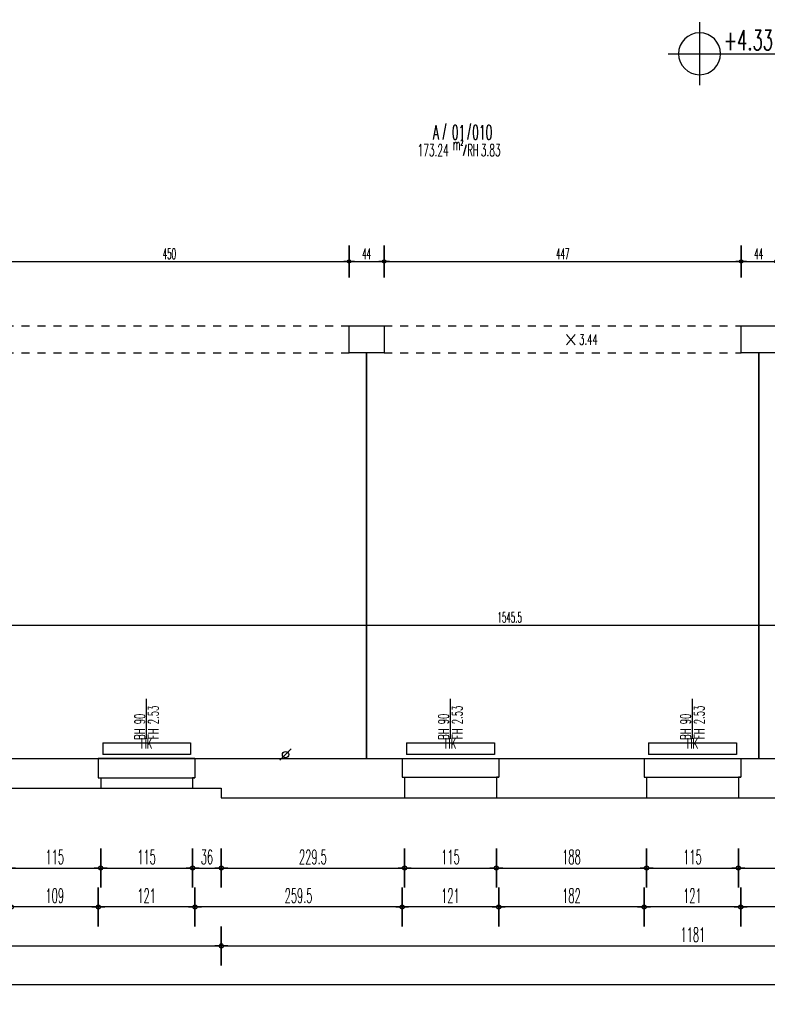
# Model space of a CAD drawing. Extents: x -14.3 to 68.8, y -3.9 to 57.4.
# Tile 21 of 46: x 33.5 to 42.9, y -2.7 to 9.6. Entities that reach past the tile are written whole.
import ezdxf
from ezdxf.enums import TextEntityAlignment as Align

# ---------------------------------------------------------------- set-up
doc = ezdxf.new("R2010")
doc.units = 0
doc.header["$LTSCALE"] = 0.25
doc.header["$MEASUREMENT"] = 0
doc.header["$PDMODE"] = 34
doc.header["$PDSIZE"] = 0.06
doc.linetypes.add('BOS_PUNKT', pattern=[0.18, 0, -0.18])
doc.layers.get('0').update_dxf_attribs({"color": 30, "linetype": 'CONTINUOUS'})
doc.layers.get('DEFPOINTS').update_dxf_attribs({"linetype": 'CONTINUOUS'})
for name, color, linetype in [('01ATTRMB', 7, 'CONTINUOUS'), ('01BEM-A', 7, 'CONTINUOUS'), ('01BEM-FEN', 7, 'CONTINUOUS'), ('01BEM-I', 7, 'CONTINUOUS'), ('01FEN', 4, 'CONTINUOUS'), ('01FLA-POLY1', 1, 'CONTINUOUS'), ('01TGA-HZG', 4, 'CONTINUOUS'), ('01TGA-STG', 4, 'CONTINUOUS'), ('01TXT', 7, 'CONTINUOUS'), ('01WAN', 3, 'CONTINUOUS'), ('01WAN-S', 7, 'CONTINUOUS'), ('01WAN-UZ', 7, 'BOS_PUNKT')]:
    doc.layers.add(name, color=color, linetype=linetype)
doc.styles.add('BOS', font='romans.shx', dxfattribs={"width": 0.6})
doc.styles.add('BOS-BEM', font='romans.shx', dxfattribs={"width": 0.5})
doc.dimstyles.new('BOS-130', dxfattribs={"dimscale": 0.001, "dimtxt": 130, "dimasz": 10.666667, "dimexe": 1.8, "dimexo": 0.1, "dimgap": 30, "dimtad": 1, "dimdec": 4, "dimlfac": 100, "dimrnd": 0.5, "dimzin": 12, "dimtxsty": 'BOS-BEM', "dimblk1": 'BOS-BEM', "dimblk2": 'BOS-BEM', "dimsah": 1, "dimcen": 1.5, "dimse1": 1, "dimse2": 1, "dimclrd": 256, "dimclre": 256, "dimclrt": 256, "dimazin": 3, "dimtfac": 1, "dimtdec": 4, "dimtmove": 0, "dimatfit": 3, "dimtvp": 1.2, "dimtolj": 1, "dimtzin": 0})
doc.dimstyles.new('BOS-180', dxfattribs={"dimscale": 0.001, "dimtxt": 180, "dimasz": 13, "dimexe": 1.8, "dimexo": 0.1, "dimgap": 50, "dimtad": 1, "dimdec": 4, "dimlfac": 100, "dimrnd": 0.5, "dimzin": 12, "dimtxsty": 'BOS-BEM', "dimblk1": 'BOS-BEM', "dimblk2": 'BOS-BEM', "dimsah": 1, "dimcen": 1.5, "dimse1": 1, "dimse2": 1, "dimclrd": 256, "dimclre": 256, "dimclrt": 256, "dimazin": 3, "dimtfac": 1, "dimtdec": 4, "dimtmove": 0, "dimatfit": 3, "dimtvp": 1.2, "dimtolj": 1, "dimtzin": 0})

# ---------------------------------------------------------------- blocks, each defined once
blk = doc.blocks.new('BL_TGA-STGL')
blk.add_line((-0.071, -0.071), (0.071, 0.071))
blk.add_circle((0, 0), 0.04)
blk = doc.blocks.new('BOS-BEM')
for p, q in [((0, -18.75), (0, 18.75)), ((-6.25, 0), (6.25, 0))]:
    blk.add_line(p, q)
blk.add_circle((0, 0), 2)
blk = doc.blocks.new('*D950')
at = {"layer": '01BEM-A'}
blk.add_line((33.373, -1), (34.497, -1), dxfattribs=at)
at = {"layer": 'DEFPOINTS', "color": 0}
for p in [(33.36, 0), (34.51, 0), (34.51, -1)]:
    blk.add_point(p, dxfattribs=at)
at = {"layer": '01BEM-A', "xscale": 0.013, "yscale": 0.013, "zscale": 0.013, "rotation": 180}
blk.add_blockref('BOS-BEM', (33.36, -1), dxfattribs=at)
at = {"layer": '01BEM-A', "xscale": 0.013, "yscale": 0.013, "zscale": 0.013}
blk.add_blockref('BOS-BEM', (34.51, -1), dxfattribs=at)
at = {"layer": '01BEM-A', "insert": (33.935, -0.86), "char_height": 0.18, "attachment_point": 5, "style": 'BOS-BEM'}
blk.add_mtext('\\A1;115', dxfattribs=at)
blk = doc.blocks.new('*D949')
at = {"layer": '01BEM-A'}
blk.add_line((34.523, -1), (35.647, -1), dxfattribs=at)
at = {"layer": 'DEFPOINTS', "color": 0}
for p in [(34.51, 0), (35.66, 0), (35.66, -1)]:
    blk.add_point(p, dxfattribs=at)
at = {"layer": '01BEM-A', "xscale": 0.013, "yscale": 0.013, "zscale": 0.013, "rotation": 180}
blk.add_blockref('BOS-BEM', (34.51, -1), dxfattribs=at)
at = {"layer": '01BEM-A', "xscale": 0.013, "yscale": 0.013, "zscale": 0.013}
blk.add_blockref('BOS-BEM', (35.66, -1), dxfattribs=at)
at = {"layer": '01BEM-A', "insert": (35.085, -0.86), "char_height": 0.18, "attachment_point": 5, "style": 'BOS-BEM'}
blk.add_mtext('\\A1;115', dxfattribs=at)
blk = doc.blocks.new('*D948')
at = {"layer": '01BEM-A'}
blk.add_line((35.673, -1), (36.007, -1), dxfattribs=at)
at = {"layer": 'DEFPOINTS', "color": 0}
for p in [(36.02, 0), (35.66, 0), (36.02, -1)]:
    blk.add_point(p, dxfattribs=at)
at = {"layer": '01BEM-A', "xscale": 0.013, "yscale": 0.013, "zscale": 0.013, "rotation": 180}
blk.add_blockref('BOS-BEM', (35.66, -1), dxfattribs=at)
at = {"layer": '01BEM-A', "xscale": 0.013, "yscale": 0.013, "zscale": 0.013}
blk.add_blockref('BOS-BEM', (36.02, -1), dxfattribs=at)
at = {"layer": '01BEM-A', "insert": (35.84, -0.86), "char_height": 0.18, "attachment_point": 5, "style": 'BOS-BEM'}
blk.add_mtext('\\A1;36', dxfattribs=at)
blk = doc.blocks.new('*D947')
at = {"layer": '01BEM-A'}
blk.add_line((36.033, -1), (38.302, -1), dxfattribs=at)
at = {"layer": 'DEFPOINTS', "color": 0}
for p in [(36.02, 0), (38.315, -0.12), (38.315, -1)]:
    blk.add_point(p, dxfattribs=at)
at = {"layer": '01BEM-A', "xscale": 0.013, "yscale": 0.013, "zscale": 0.013, "rotation": 180}
blk.add_blockref('BOS-BEM', (36.02, -1), dxfattribs=at)
at = {"layer": '01BEM-A', "xscale": 0.013, "yscale": 0.013, "zscale": 0.013}
blk.add_blockref('BOS-BEM', (38.315, -1), dxfattribs=at)
at = {"layer": '01BEM-A', "insert": (37.1675, -0.86), "char_height": 0.18, "attachment_point": 5, "style": 'BOS-BEM'}
blk.add_mtext('\\A1;229.5', dxfattribs=at)
blk = doc.blocks.new('*D946')
at = {"layer": '01BEM-A'}
blk.add_line((38.328, -1), (39.452, -1), dxfattribs=at)
at = {"layer": 'DEFPOINTS', "color": 0}
for p in [(38.315, -0.12), (39.465, -0.12), (39.465, -1)]:
    blk.add_point(p, dxfattribs=at)
at = {"layer": '01BEM-A', "xscale": 0.013, "yscale": 0.013, "zscale": 0.013, "rotation": 180}
blk.add_blockref('BOS-BEM', (38.315, -1), dxfattribs=at)
at = {"layer": '01BEM-A', "xscale": 0.013, "yscale": 0.013, "zscale": 0.013}
blk.add_blockref('BOS-BEM', (39.465, -1), dxfattribs=at)
at = {"layer": '01BEM-A', "insert": (38.89, -0.86), "char_height": 0.18, "attachment_point": 5, "style": 'BOS-BEM'}
blk.add_mtext('\\A1;115', dxfattribs=at)
blk = doc.blocks.new('*D945')
at = {"layer": '01BEM-A'}
blk.add_line((39.478, -1), (41.332, -1), dxfattribs=at)
at = {"layer": 'DEFPOINTS', "color": 0}
for p in [(39.465, -0.12), (41.345, -0.12), (41.345, -1)]:
    blk.add_point(p, dxfattribs=at)
at = {"layer": '01BEM-A', "xscale": 0.013, "yscale": 0.013, "zscale": 0.013, "rotation": 180}
blk.add_blockref('BOS-BEM', (39.465, -1), dxfattribs=at)
at = {"layer": '01BEM-A', "xscale": 0.013, "yscale": 0.013, "zscale": 0.013}
blk.add_blockref('BOS-BEM', (41.345, -1), dxfattribs=at)
at = {"layer": '01BEM-A', "insert": (40.405, -0.86), "char_height": 0.18, "attachment_point": 5, "style": 'BOS-BEM'}
blk.add_mtext('\\A1;188', dxfattribs=at)
blk = doc.blocks.new('*D939')
at = {"layer": '01BEM-A'}
blk.add_line((41.358, -1), (42.482, -1), dxfattribs=at)
at = {"layer": 'DEFPOINTS', "color": 0}
for p in [(41.345, -0.12), (42.495, -0.12), (42.495, -1)]:
    blk.add_point(p, dxfattribs=at)
at = {"layer": '01BEM-A', "xscale": 0.013, "yscale": 0.013, "zscale": 0.013, "rotation": 180}
blk.add_blockref('BOS-BEM', (41.345, -1), dxfattribs=at)
at = {"layer": '01BEM-A', "xscale": 0.013, "yscale": 0.013, "zscale": 0.013}
blk.add_blockref('BOS-BEM', (42.495, -1), dxfattribs=at)
at = {"layer": '01BEM-A', "insert": (41.92, -0.86), "char_height": 0.18, "attachment_point": 5, "style": 'BOS-BEM'}
blk.add_mtext('\\A1;115', dxfattribs=at)
blk = doc.blocks.new('*D957')
at = {"layer": '01BEM-A'}
blk.add_line((42.508, -1), (44.362, -1), dxfattribs=at)
at = {"layer": 'DEFPOINTS', "color": 0}
for p in [(42.495, -0.12), (44.375, -0.12), (44.375, -1)]:
    blk.add_point(p, dxfattribs=at)
at = {"layer": '01BEM-A', "xscale": 0.013, "yscale": 0.013, "zscale": 0.013, "rotation": 180}
blk.add_blockref('BOS-BEM', (42.495, -1), dxfattribs=at)
at = {"layer": '01BEM-A', "xscale": 0.013, "yscale": 0.013, "zscale": 0.013}
blk.add_blockref('BOS-BEM', (44.375, -1), dxfattribs=at)
at = {"layer": '01BEM-A', "insert": (43.435, -0.86), "char_height": 0.18, "attachment_point": 5, "style": 'BOS-BEM'}
blk.add_mtext('\\A1;188', dxfattribs=at)
blk = doc.blocks.new('*D951')
at = {"layer": '01BEM-A'}
blk.add_line((44.332, -1.4875), (42.538, -1.4875), dxfattribs=at)
at = {"layer": 'DEFPOINTS', "color": 0}
for p in [(42.525, 0.255), (44.345, 0.255), (42.525, -1.4875)]:
    blk.add_point(p, dxfattribs=at)
at = {"layer": '01BEM-A', "xscale": 0.013, "yscale": 0.013, "zscale": 0.013, "rotation": 180}
blk.add_blockref('BOS-BEM', (42.525, -1.4875), dxfattribs=at)
at = {"layer": '01BEM-A', "xscale": 0.013, "yscale": 0.013, "zscale": 0.013}
blk.add_blockref('BOS-BEM', (44.345, -1.4875), dxfattribs=at)
at = {"layer": '01BEM-A', "insert": (43.435, -1.3475), "char_height": 0.18, "attachment_point": 5, "style": 'BOS-BEM'}
blk.add_mtext('\\A1;182', dxfattribs=at)
blk = doc.blocks.new('*D938')
at = {"layer": '01BEM-A'}
blk.add_line((42.512, -1.4875), (41.328, -1.4875), dxfattribs=at)
at = {"layer": 'DEFPOINTS', "color": 0}
for p in [(41.315, 0.255), (42.525, 0.255), (41.315, -1.4875)]:
    blk.add_point(p, dxfattribs=at)
at = {"layer": '01BEM-A', "xscale": 0.013, "yscale": 0.013, "zscale": 0.013, "rotation": 180}
blk.add_blockref('BOS-BEM', (41.315, -1.4875), dxfattribs=at)
at = {"layer": '01BEM-A', "xscale": 0.013, "yscale": 0.013, "zscale": 0.013}
blk.add_blockref('BOS-BEM', (42.525, -1.4875), dxfattribs=at)
at = {"layer": '01BEM-A', "insert": (41.92, -1.3475), "char_height": 0.18, "attachment_point": 5, "style": 'BOS-BEM'}
blk.add_mtext('\\A1;121', dxfattribs=at)
blk = doc.blocks.new('*D944')
at = {"layer": '01BEM-A'}
blk.add_line((41.302, -1.4875), (39.508, -1.4875), dxfattribs=at)
at = {"layer": 'DEFPOINTS', "color": 0}
for p in [(39.495, 0.255), (41.315, 0.255), (39.495, -1.4875)]:
    blk.add_point(p, dxfattribs=at)
at = {"layer": '01BEM-A', "xscale": 0.013, "yscale": 0.013, "zscale": 0.013, "rotation": 180}
blk.add_blockref('BOS-BEM', (39.495, -1.4875), dxfattribs=at)
at = {"layer": '01BEM-A', "xscale": 0.013, "yscale": 0.013, "zscale": 0.013}
blk.add_blockref('BOS-BEM', (41.315, -1.4875), dxfattribs=at)
at = {"layer": '01BEM-A', "insert": (40.405, -1.3475), "char_height": 0.18, "attachment_point": 5, "style": 'BOS-BEM'}
blk.add_mtext('\\A1;182', dxfattribs=at)
blk = doc.blocks.new('*D943')
at = {"layer": '01BEM-A'}
blk.add_line((39.482, -1.4875), (38.298, -1.4875), dxfattribs=at)
at = {"layer": 'DEFPOINTS', "color": 0}
for p in [(38.285, 0.255), (39.495, 0.255), (38.285, -1.4875)]:
    blk.add_point(p, dxfattribs=at)
at = {"layer": '01BEM-A', "xscale": 0.013, "yscale": 0.013, "zscale": 0.013, "rotation": 180}
blk.add_blockref('BOS-BEM', (38.285, -1.4875), dxfattribs=at)
at = {"layer": '01BEM-A', "xscale": 0.013, "yscale": 0.013, "zscale": 0.013}
blk.add_blockref('BOS-BEM', (39.495, -1.4875), dxfattribs=at)
at = {"layer": '01BEM-A', "insert": (38.89, -1.3475), "char_height": 0.18, "attachment_point": 5, "style": 'BOS-BEM'}
blk.add_mtext('\\A1;121', dxfattribs=at)
blk = doc.blocks.new('*D942')
at = {"layer": '01BEM-A'}
blk.add_line((38.272, -1.4875), (35.703, -1.4875), dxfattribs=at)
at = {"layer": 'DEFPOINTS', "color": 0}
for p in [(35.69, 0.25), (38.285, 0.255), (35.69, -1.4875)]:
    blk.add_point(p, dxfattribs=at)
at = {"layer": '01BEM-A', "xscale": 0.013, "yscale": 0.013, "zscale": 0.013, "rotation": 180}
blk.add_blockref('BOS-BEM', (35.69, -1.4875), dxfattribs=at)
at = {"layer": '01BEM-A', "xscale": 0.013, "yscale": 0.013, "zscale": 0.013}
blk.add_blockref('BOS-BEM', (38.285, -1.4875), dxfattribs=at)
at = {"layer": '01BEM-A', "insert": (36.9875, -1.3475), "char_height": 0.18, "attachment_point": 5, "style": 'BOS-BEM'}
blk.add_mtext('\\A1;259.5', dxfattribs=at)
blk = doc.blocks.new('*D941')
at = {"layer": '01BEM-A'}
blk.add_line((35.677, -1.4875), (34.493, -1.4875), dxfattribs=at)
at = {"layer": 'DEFPOINTS', "color": 0}
for p in [(34.48, 0.25), (35.69, 0.25), (34.48, -1.4875)]:
    blk.add_point(p, dxfattribs=at)
at = {"layer": '01BEM-A', "xscale": 0.013, "yscale": 0.013, "zscale": 0.013, "rotation": 180}
blk.add_blockref('BOS-BEM', (34.48, -1.4875), dxfattribs=at)
at = {"layer": '01BEM-A', "xscale": 0.013, "yscale": 0.013, "zscale": 0.013}
blk.add_blockref('BOS-BEM', (35.69, -1.4875), dxfattribs=at)
at = {"layer": '01BEM-A', "insert": (35.085, -1.3475), "char_height": 0.18, "attachment_point": 5, "style": 'BOS-BEM'}
blk.add_mtext('\\A1;121', dxfattribs=at)
blk = doc.blocks.new('*D940')
at = {"layer": '01BEM-A'}
blk.add_line((34.467, -1.4875), (33.403, -1.4875), dxfattribs=at)
at = {"layer": 'DEFPOINTS', "color": 0}
for p in [(33.39, 0.25), (34.48, 0.25), (33.39, -1.4875)]:
    blk.add_point(p, dxfattribs=at)
at = {"layer": '01BEM-A', "xscale": 0.013, "yscale": 0.013, "zscale": 0.013, "rotation": 180}
blk.add_blockref('BOS-BEM', (33.39, -1.4875), dxfattribs=at)
at = {"layer": '01BEM-A', "xscale": 0.013, "yscale": 0.013, "zscale": 0.013}
blk.add_blockref('BOS-BEM', (34.48, -1.4875), dxfattribs=at)
at = {"layer": '01BEM-A', "insert": (33.935, -1.3475), "char_height": 0.18, "attachment_point": 5, "style": 'BOS-BEM'}
blk.add_mtext('\\A1;109', dxfattribs=at)
blk = doc.blocks.new('*D851')
at = {"layer": '01BEM-A'}
blk.add_line((0.013, -1.975), (36.007, -1.975), dxfattribs=at)
at = {"layer": 'DEFPOINTS', "color": 0}
for p in [(0, 1.63), (36.02, 0), (36.02, -1.975)]:
    blk.add_point(p, dxfattribs=at)
at = {"layer": '01BEM-A', "xscale": 0.013, "yscale": 0.013, "zscale": 0.013, "rotation": 180}
blk.add_blockref('BOS-BEM', (0, -1.975), dxfattribs=at)
at = {"layer": '01BEM-A', "xscale": 0.013, "yscale": 0.013, "zscale": 0.013}
blk.add_blockref('BOS-BEM', (36.02, -1.975), dxfattribs=at)
at = {"layer": '01BEM-A', "insert": (18.01, -1.835), "char_height": 0.18, "attachment_point": 5, "style": 'BOS-BEM'}
blk.add_mtext('\\A1;3602', dxfattribs=at)
blk = doc.blocks.new('*D937')
at = {"layer": '01BEM-A'}
blk.add_line((36.033, -1.975), (47.818, -1.975), dxfattribs=at)
at = {"layer": 'DEFPOINTS', "color": 0}
for p in [(36.02, 0), (47.831, -0.12), (47.831, -1.975)]:
    blk.add_point(p, dxfattribs=at)
at = {"layer": '01BEM-A', "xscale": 0.013, "yscale": 0.013, "zscale": 0.013, "rotation": 180}
blk.add_blockref('BOS-BEM', (36.02, -1.975), dxfattribs=at)
at = {"layer": '01BEM-A', "xscale": 0.013, "yscale": 0.013, "zscale": 0.013}
blk.add_blockref('BOS-BEM', (47.831, -1.975), dxfattribs=at)
at = {"layer": '01BEM-A', "insert": (41.925, -1.835), "char_height": 0.18, "attachment_point": 5, "style": 'BOS-BEM'}
blk.add_mtext('\\A1;1181', dxfattribs=at)
blk = doc.blocks.new('*D806')
at = {"layer": '01BEM-A'}
blk.add_line((48.781, -2.462), (-4.007, -2.462), dxfattribs=at)
at = {"layer": 'DEFPOINTS', "color": 0}
for p in [(48.794, 10.707), (-4.02, 1.57), (-4.02, -2.462)]:
    blk.add_point(p, dxfattribs=at)
at = {"layer": '01BEM-A', "xscale": 0.013, "yscale": 0.013, "zscale": 0.013, "rotation": 180}
blk.add_blockref('BOS-BEM', (-4.02, -2.462), dxfattribs=at)
at = {"layer": '01BEM-A', "xscale": 0.013, "yscale": 0.013, "zscale": 0.013}
blk.add_blockref('BOS-BEM', (48.794, -2.462), dxfattribs=at)
at = {"layer": '01BEM-A', "insert": (22.387, -2.322), "char_height": 0.18, "attachment_point": 5, "style": 'BOS-BEM'}
blk.add_mtext('\\A1;5281.5', dxfattribs=at)
blk = doc.blocks.new('*D976')
at = {"layer": '01BEM-A'}
blk.add_line((0.013, 26.548), (36.117, 26.548), dxfattribs=at)
at = {"layer": 'DEFPOINTS', "color": 0}
for p in [(36.13, 26.548), (36.13, 10.81), (0, 9.02)]:
    blk.add_point(p, dxfattribs=at)
at = {"layer": '01BEM-A', "xscale": 0.013, "yscale": 0.013, "zscale": 0.013, "rotation": 180}
blk.add_blockref('BOS-BEM', (0, 26.548), dxfattribs=at)
at = {"layer": '01BEM-A', "xscale": 0.013, "yscale": 0.013, "zscale": 0.013}
blk.add_blockref('BOS-BEM', (36.13, 26.548), dxfattribs=at)
at = {"layer": '01BEM-A', "insert": (18.065, 26.688), "char_height": 0.18, "attachment_point": 5, "style": 'BOS-BEM'}
blk.add_mtext('\\A1;3613', dxfattribs=at)
blk = doc.blocks.new('*D791')
at = {"layer": '01BEM-A'}
blk.add_line((-4.007, 27.035), (36.117, 27.035), dxfattribs=at)
at = {"layer": 'DEFPOINTS', "color": 0}
for p in [(36.13, 27.035), (36.13, 10.81), (-4.02, 9.02)]:
    blk.add_point(p, dxfattribs=at)
at = {"layer": '01BEM-A', "xscale": 0.013, "yscale": 0.013, "zscale": 0.013, "rotation": 180}
blk.add_blockref('BOS-BEM', (-4.02, 27.035), dxfattribs=at)
at = {"layer": '01BEM-A', "xscale": 0.013, "yscale": 0.013, "zscale": 0.013}
blk.add_blockref('BOS-BEM', (36.13, 27.035), dxfattribs=at)
at = {"layer": '01BEM-A', "insert": (16.055, 27.175), "char_height": 0.18, "attachment_point": 5, "style": 'BOS-BEM'}
blk.add_mtext('\\A1;4015', dxfattribs=at)
blk = doc.blocks.new('*D965')
at = {"layer": '01BEM-I'}
blk.add_line((33.131, 6.596), (37.609, 6.596), dxfattribs=at)
at = {"layer": 'DEFPOINTS', "color": 0}
for p in [(37.62, 6.596), (33.12, 5.79), (37.62, 5.79)]:
    blk.add_point(p, dxfattribs=at)
at = {"layer": '01BEM-I', "xscale": 0.01066666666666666, "yscale": 0.01066666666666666, "zscale": 0.01066666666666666, "rotation": 180}
blk.add_blockref('BOS-BEM', (33.12, 6.596), dxfattribs=at)
at = {"layer": '01BEM-I', "xscale": 0.01066666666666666, "yscale": 0.01066666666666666, "zscale": 0.01066666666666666}
blk.add_blockref('BOS-BEM', (37.62, 6.596), dxfattribs=at)
at = {"layer": '01BEM-I', "insert": (35.37, 6.691), "char_height": 0.13, "attachment_point": 5, "style": 'BOS-BEM'}
blk.add_mtext('\\A1;450', dxfattribs=at)
blk = doc.blocks.new('*D1146')
at = {"layer": '01BEM-I'}
blk.add_line((37.631, 6.596), (38.049, 6.596), dxfattribs=at)
at = {"layer": 'DEFPOINTS', "color": 0}
for p in [(38.06, 6.596), (37.62, 5.79), (38.06, 5.79)]:
    blk.add_point(p, dxfattribs=at)
at = {"layer": '01BEM-I', "xscale": 0.01066666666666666, "yscale": 0.01066666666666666, "zscale": 0.01066666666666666, "rotation": 180}
blk.add_blockref('BOS-BEM', (37.62, 6.596), dxfattribs=at)
at = {"layer": '01BEM-I', "xscale": 0.01066666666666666, "yscale": 0.01066666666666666, "zscale": 0.01066666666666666}
blk.add_blockref('BOS-BEM', (38.06, 6.596), dxfattribs=at)
at = {"layer": '01BEM-I', "insert": (37.84, 6.691), "char_height": 0.13, "attachment_point": 5, "style": 'BOS-BEM'}
blk.add_mtext('\\A1;44', dxfattribs=at)
blk = doc.blocks.new('*D1141')
at = {"layer": '01BEM-I'}
blk.add_line((38.071, 6.596), (42.519, 6.596), dxfattribs=at)
at = {"layer": 'DEFPOINTS', "color": 0}
for p in [(42.53, 6.596), (38.06, 5.79), (42.53, 5.79)]:
    blk.add_point(p, dxfattribs=at)
at = {"layer": '01BEM-I', "xscale": 0.01066666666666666, "yscale": 0.01066666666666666, "zscale": 0.01066666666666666, "rotation": 180}
blk.add_blockref('BOS-BEM', (38.06, 6.596), dxfattribs=at)
at = {"layer": '01BEM-I', "xscale": 0.01066666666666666, "yscale": 0.01066666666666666, "zscale": 0.01066666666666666}
blk.add_blockref('BOS-BEM', (42.53, 6.596), dxfattribs=at)
at = {"layer": '01BEM-I', "insert": (40.295, 6.691), "char_height": 0.13, "attachment_point": 5, "style": 'BOS-BEM'}
blk.add_mtext('\\A1;447', dxfattribs=at)
blk = doc.blocks.new('*D1180')
at = {"layer": '01BEM-I'}
blk.add_line((42.541, 6.596), (42.959, 6.596), dxfattribs=at)
at = {"layer": 'DEFPOINTS', "color": 0}
for p in [(42.97, 6.596), (42.53, 5.79), (42.97, 5.79)]:
    blk.add_point(p, dxfattribs=at)
at = {"layer": '01BEM-I', "xscale": 0.01066666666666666, "yscale": 0.01066666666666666, "zscale": 0.01066666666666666, "rotation": 180}
blk.add_blockref('BOS-BEM', (42.53, 6.596), dxfattribs=at)
at = {"layer": '01BEM-I', "xscale": 0.01066666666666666, "yscale": 0.01066666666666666, "zscale": 0.01066666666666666}
blk.add_blockref('BOS-BEM', (42.97, 6.596), dxfattribs=at)
at = {"layer": '01BEM-I', "insert": (42.75, 6.691), "char_height": 0.13, "attachment_point": 5, "style": 'BOS-BEM'}
blk.add_mtext('\\A1;44', dxfattribs=at)
blk = doc.blocks.new('*D850')
at = {"layer": '01BEM-I'}
blk.add_line((31.916, 2.043), (47.348, 2.043), dxfattribs=at)
at = {"layer": 'DEFPOINTS', "color": 0}
for p in [(31.905, 4.4), (47.358, 2.043), (47.358, 2.043)]:
    blk.add_point(p, dxfattribs=at)
at = {"layer": '01BEM-I', "xscale": 0.01066666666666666, "yscale": 0.01066666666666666, "zscale": 0.01066666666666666, "rotation": 180}
blk.add_blockref('BOS-BEM', (31.905, 2.043), dxfattribs=at)
at = {"layer": '01BEM-I', "xscale": 0.01066666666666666, "yscale": 0.01066666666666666, "zscale": 0.01066666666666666}
blk.add_blockref('BOS-BEM', (47.358, 2.043), dxfattribs=at)
at = {"layer": '01BEM-I', "insert": (39.632, 2.138), "char_height": 0.13, "attachment_point": 5, "style": 'BOS-BEM'}
blk.add_mtext('\\A1;1545.5', dxfattribs=at)

msp = doc.modelspace()

# ---------------------------------------------------------------- linework, layer by layer
at = {"layer": '01ATTRMB'}
for p, q in [((38.8332335, 8.3232561), (38.7947312, 8.1238759)), ((39.1399651, 8.3232561), (39.1014629, 8.1238759)), ((39.0862581, 8.0577482), (39.0477559, 7.9197524))]:
    msp.add_line(p, q, dxfattribs=at)
at = {"layer": '01BEM-FEN', "linetype": 'BYBLOCK'}
for p, q in [((35.085, 0.62), (35.085, 1.12)), ((38.89, 0.62), (38.89, 1.12)), ((41.92, 0.62), (41.92, 1.12))]:
    msp.add_line(p, q, dxfattribs=at)
at = {"layer": '01FEN'}
for p, q in [((34.48, 0.13), (35.69, 0.13)), ((38.285, 0.14), (39.495, 0.14)), ((41.315, 0.14), (42.525, 0.14))]:
    msp.add_line(p, q, dxfattribs=at)
at = {"layer": '01FLA-POLY1'}
for points in [[(33.39, 0.37), (34.48, 0.37), (35.69, 0.37), (37.84, 0.37), (37.84, 5.45), (37.62, 5.45), (37.62, 5.79), (38.06, 5.79), (38.06, 5.45), (37.84, 5.45), (37.84, 0.37), (38.285, 0.37), (39.495, 0.37), (41.315, 0.37), (42.525, 0.37), (42.75, 0.37), (42.75, 5.45), (42.53, 5.45), (42.53, 5.79), (42.97, 5.79)], [(42.97, 5.45), (42.75, 5.45), (42.75, 0.37), (44.345, 0.37)]]:
    msp.add_lwpolyline(points, dxfattribs=at)
at = {"layer": '01TGA-HZG'}
for p, q in [((34.535, 0.57), (35.635, 0.57)), ((34.535, 0.57), (34.535, 0.42)), ((35.635, 0.57), (35.635, 0.42)), ((38.34, 0.57), (39.44, 0.57)), ((38.34, 0.57), (38.34, 0.42)), ((39.44, 0.57), (39.44, 0.42)), ((41.37, 0.57), (42.47, 0.57)), ((41.37, 0.57), (41.37, 0.42)), ((42.47, 0.57), (42.47, 0.42)), ((35.635, 0.42), (34.535, 0.42)), ((39.44, 0.42), (38.34, 0.42)), ((42.47, 0.42), (41.37, 0.42))]:
    msp.add_line(p, q, dxfattribs=at)
at = {"layer": '01TXT'}
for p, q in [((42.008508, 9.5907127), (42.008508, 8.8032127)), ((42.008508, 9.4594627), (42.008508, 9.1969627)), ((41.614758, 9.1969627), (41.746008, 9.1969627)), ((41.746008, 9.1969627), (42.008508, 9.1969627)), ((41.833508, 9.1969627), (43.2900328, 9.1969627)), ((42.008508, 9.1969627), (42.008508, 8.9344627)), ((42.008508, 9.1969627), (42.271008, 9.1969627))]:
    msp.add_line(p, q, dxfattribs=at)
for start, end in [(90, 180), (0, 90), (180, 270), (270, 0)]:
    msp.add_arc((42.008508, 9.1969627), 0.2625, start, end, dxfattribs=at)
at = {"layer": '01WAN'}
for p, q in [((33.39, 0.37), (34.48, 0.37)), ((35.69, 0.37), (38.285, 0.37)), ((39.495, 0.37), (41.315, 0.37)), ((42.525, 0.37), (44.345, 0.37)), ((33.36, 0), (34.51, 0)), ((35.66, 0), (36.02, 0)), ((36.02, 0), (36.02, -0.12)), ((36.02, -0.12), (38.315, -0.12)), ((39.465, -0.12), (41.345, -0.12)), ((42.495, -0.12), (44.375, -0.12))]:
    msp.add_line(p, q, dxfattribs=at)
for points in [[(34.48, 0.37), (34.48, 0.13), (34.51, 0.13), (34.51, 0)], [(35.69, 0.37), (35.69, 0.13), (35.66, 0.13), (35.66, 0)], [(38.285, 0.37), (38.285, 0.14), (38.315, 0.14), (38.315, -0.12)], [(39.495, 0.37), (39.495, 0.14), (39.465, 0.14), (39.465, -0.12)], [(41.315, 0.37), (41.315, 0.14), (41.345, 0.14), (41.345, -0.12)], [(42.525, 0.37), (42.525, 0.14), (42.495, 0.14), (42.495, -0.12)]]:
    msp.add_lwpolyline(points, dxfattribs=at)
at = {"layer": '01WAN-S'}
for p, q in [((35.69, 0.37), (34.48, 0.37)), ((38.285, 0.37), (39.495, 0.37)), ((41.315, 0.37), (42.525, 0.37)), ((34.51, 0), (35.66, 0)), ((38.315, -0.12), (39.465, -0.12)), ((41.345, -0.12), (42.495, -0.12))]:
    msp.add_line(p, q, dxfattribs=at)
at = {"layer": '01WAN-UZ'}
for p, q in [((33.12, 5.79), (37.62, 5.79)), ((38.06, 5.79), (42.53, 5.79)), ((33.12, 5.45), (37.62, 5.45)), ((38.06, 5.45), (42.53, 5.45))]:
    msp.add_line(p, q, dxfattribs=at)

# ---------------------------------------------------------------- block references
at = {"layer": '01TGA-STG'}
msp.add_blockref('BL_TGA-STGL', (36.825, 0.42), dxfattribs=at)

# ---------------------------------------------------------------- texts
at = {"layer": '01ATTRMB', "style": 'BOS'}
for s, height, width, p in [('A', 0.18, 0.55, (38.6673372, 8.1238759)), ('01', 0.18, 0.55, (38.9067899, 8.1238759)), ('010', 0.18, 0.55, (39.1600312, 8.1238759)), ('173.24', 0.15, 0.55, (38.4785431, 7.9137912)), ('RH', 0.15, 0.5, (39.1030435, 7.9137912)), ('3.83', 0.15, 0.55, (39.270038, 7.9137912))]:
    msp.add_text(s, height=height, dxfattribs=dict(at, width=width)).set_placement(p)
at = {"layer": '01ATTRMB', "style": 'BOS', "width": 0.5}
for s, height, p in [('m', 0.15, (39.0168506, 7.9887912)), ('2', 0.07, (39.0516334, 8.0482341))]:
    msp.add_text(s, height=height, dxfattribs=at).set_placement(p, align=Align.RIGHT)
at = {"layer": '01BEM-FEN', "linetype": 'BYBLOCK', "style": 'BOS', "width": 0.6}
for s, p in [('2.53', (35.2348924, 0.7999102)), ('2.53', (39.0398924, 0.7999102)), ('2.53', (42.0698924, 0.7999102)), ('90', (35.0636637, 0.7999102)), ('90', (38.8686637, 0.7999102)), ('90', (41.8986637, 0.7999102)), ('BH', (35.0636637, 0.6044798)), ('FH', (35.2348924, 0.6149648)), ('BH', (38.8686637, 0.6044798)), ('FH', (39.0398924, 0.6149648)), ('BH', (41.8986637, 0.6044798)), ('FH', (42.0698924, 0.6149648))]:
    msp.add_text(s, height=0.13, rotation=90, dxfattribs=at).set_placement(p)
at = {"layer": '01TGA-HZG', "style": 'BOS', "width": 0.6}
for p in [(35.085, 0.495), (38.89, 0.495), (41.92, 0.495)]:
    msp.add_text('HK', height=0.13, dxfattribs=at).set_placement(p, align=Align.CENTER)
at = {"layer": '01TXT', "style": 'BOS', "width": 0.6}
msp.add_text('+4.33', height=0.25, dxfattribs=at).set_placement((42.3116131, 9.2426245))
at = {"layer": '01TXT', "linetype": 'BYBLOCK', "style": 'BOS', "width": 1.4}
msp.add_text('X', height=0.13, dxfattribs=at).set_placement((40.3962009, 5.6176069), align=Align.MIDDLE)
at = {"layer": '01TXT', "linetype": 'BYBLOCK', "style": 'BOS', "width": 0.6}
msp.add_text('3.44', height=0.13, dxfattribs=at).set_placement((40.5001446, 5.5526069))

# ---------------------------------------------------------------- dimensions: what is measured, and where the dimension line sits
at = {"layer": '01BEM-A'}
for base, p1, p2, picture, middle in [((36.1300276, 27.0351702), (-4.02, 9.02), (36.1300276, 10.81), '*D791', (16.0550138, 27.1751702)), ((36.1300276, 26.5476702), (0, 9.02), (36.1300276, 10.81), '*D976', (18.0650138, 26.6876702)), ((-4.02, -2.4625), (48.7938626, 10.7069384), (-4.02, 1.57), '*D806', (22.3869313, -2.3225)), ((36.02, -1.975), (0, 1.63), (36.02, 0), '*D851', (18.01, -1.835)), ((33.39, -1.4875), (34.48, 0.25), (33.39, 0.25), '*D940', (33.935, -1.3475)), ((34.48, -1.4875), (35.69, 0.25), (34.48, 0.25), '*D941', (35.085, -1.3475)), ((35.69, -1.4875), (38.285, 0.255), (35.69, 0.25), '*D942', (36.9875, -1.3475)), ((38.285, -1.4875), (39.495, 0.255), (38.285, 0.255), '*D943', (38.89, -1.3475)), ((39.495, -1.4875), (41.315, 0.255), (39.495, 0.255), '*D944', (40.405, -1.3475)), ((41.315, -1.4875), (42.525, 0.255), (41.315, 0.255), '*D938', (41.92, -1.3475)), ((42.525, -1.4875), (44.345, 0.255), (42.525, 0.255), '*D951', (43.435, -1.3475)), ((34.51, -1), (33.36, 0), (34.51, 0), '*D950', (33.935, -0.86)), ((35.66, -1), (34.51, 0), (35.66, 0), '*D949', (35.085, -0.86)), ((36.02, -1), (35.66, 0), (36.02, 0), '*D948', (35.84, -0.86)), ((38.315, -1), (36.02, 0), (38.315, -0.12), '*D947', (37.1675, -0.86)), ((47.8306948, -1.975), (36.02, 0), (47.8306948, -0.12), '*D937', (41.9253474, -1.835)), ((39.465, -1), (38.315, -0.12), (39.465, -0.12), '*D946', (38.89, -0.86)), ((41.345, -1), (39.465, -0.12), (41.345, -0.12), '*D945', (40.405, -0.86)), ((42.495, -1), (41.345, -0.12), (42.495, -0.12), '*D939', (41.92, -0.86)), ((44.375, -1), (42.495, -0.12), (44.375, -0.12), '*D957', (43.435, -0.86))]:
    dim = msp.add_linear_dim(base=base, p1=p1, p2=p2, dimstyle='BOS-180', dxfattribs=at)
    dim.commit()
    dim.dimension.update_dxf_attribs({"geometry": picture, "text_midpoint": middle})
at = {"layer": '01BEM-I'}
for base, p1, p2, picture, middle in [((37.62, 6.5964691), (33.12, 5.79), (37.62, 5.79), '*D965', (35.37, 6.6914691)), ((38.06, 6.5964691), (37.62, 5.79), (38.06, 5.79), '*D1146', (37.84, 6.6914691)), ((42.53, 6.5964691), (38.06, 5.79), (42.53, 5.79), '*D1141', (40.295, 6.6914691)), ((42.97, 6.5964691), (42.53, 5.79), (42.97, 5.79), '*D1180', (42.75, 6.6914691)), ((47.3582279, 2.0434982), (31.905, 4.4), (47.3582279, 2.0434982), '*D850', (39.631614, 2.1384982))]:
    dim = msp.add_linear_dim(base=base, p1=p1, p2=p2, dimstyle='BOS-130', dxfattribs=at)
    dim.commit()
    dim.dimension.update_dxf_attribs({"geometry": picture, "text_midpoint": middle})

doc.saveas('drawing.dxf')
